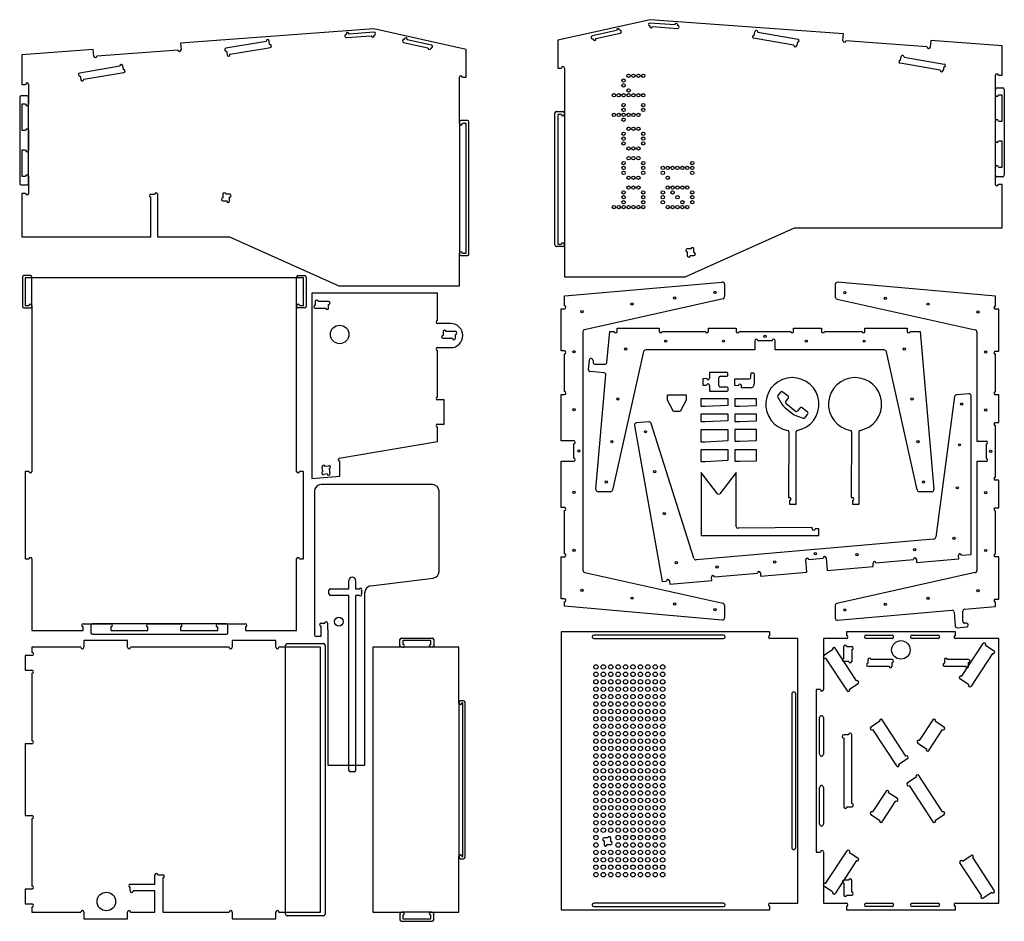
# Paper-space layout 'SW_Model_1' of a CAD drawing. Header units: millimetres. Extents: x 5526 to 61708, y 38995 to 90444.
import ezdxf

# ---------------------------------------------------------------- set-up
doc = ezdxf.new("R2010")
doc.units = ezdxf.units.MM
for name, color, linetype in [('TOP-CUT-INSIDE_18MM', 1, 'Continuous'), ('TOP-CUT-OUTSIDE_18MM', 220, 'Continuous'), ('TOP-HOLE-6MM-DIAM_14MM', 220, 'Continuous'), ('TOP-POCKET-INSIDE_09MM', 60, 'Continuous')]:
    doc.layers.add(name, color=color, linetype=linetype)

psp = doc.layouts.new('SW_Model_1')

# ---------------------------------------------------------------- linework, layer by layer
at = {"layer": 'TOP-CUT-INSIDE_18MM'}
for p, q in [((41475, 90086), (41474, 90065)), ((42902, 90150), (41488, 90255)), ((41643, 90052), (43057, 89947)), ((43069, 90116), (43071, 90137)), ((24157, 89614), (24158, 89593)), ((24171, 89424), (25584, 89529)), ((25739, 89731), (24325, 89627)), ((25753, 89541), (25752, 89563)), ((27474, 89338), (27469, 89317)), ((39587, 89824), (38203, 89517)), ((38239, 89352), (38244, 89331)), ((38409, 89368), (39794, 89675)), ((39757, 89840), (39752, 89861)), ((47600, 89351), (47412, 89383)), ((47441, 89550), (47476, 89759)), ((49707, 88992), (47600, 89351)), ((47643, 89730), (49938, 89339)), ((19586, 89207), (17292, 88816)), ((17523, 88469), (19629, 88828)), ((19629, 88828), (19817, 88860)), ((19788, 89027), (19753, 89236)), ((27433, 89152), (28817, 88845)), ((29023, 88994), (27639, 89301)), ((28982, 88808), (28986, 88829)), ((49910, 89172), (49874, 88963)), ((17320, 88649), (17356, 88441)), ((55786, 88126), (55822, 88335)), ((55989, 88306), (58284, 87915)), ((11243, 87784), (8949, 87392)), ((11446, 87604), (11410, 87812)), ((58053, 87568), (55758, 87959)), ((58255, 87748), (58220, 87539)), ((8978, 87226), (9013, 87017)), ((9180, 87045), (11474, 87437)), ((17121, 80487), (17121, 80275)), ((17501, 80487), (17290, 80487)), ((17121, 80106), (17332, 80106)), ((17501, 80106), (17501, 80318)), ((43825, 77366), (43614, 77366)), ((43614, 77197), (43614, 76985)), ((43783, 76985), (43995, 76985)), ((43995, 77155), (43995, 77366)), ((22388, 74364), (22388, 74153)), ((23149, 74364), (22557, 74364)), ((23149, 73983), (23149, 74195)), ((22388, 73983), (22980, 73983)), ((29687, 72644), (29687, 72433)), ((30386, 72644), (29857, 72644)), ((30386, 72263), (30386, 72475)), ((29687, 72263), (30216, 72263)), ((48939, 69185), (48789, 69002)), ((49367, 68959), (49073, 69199)), ((48781, 68895), (48956, 68591)), ((49250, 68664), (49380, 68825)), ((49203, 68302), (49567, 68003)), ((49780, 68108), (49263, 68530)), ((50045, 68282), (49914, 68122)), ((50473, 68055), (50179, 68295)), ((49900, 67820), (50233, 67708)), ((50337, 67738), (50486, 67921)), ((22828, 64658), (22781, 64929)), ((22948, 64958), (23157, 64993)), ((23185, 64826), (23231, 64555)), ((23065, 64527), (22856, 64491)), ((45686, 55330), (38278, 55330)), ((38278, 55140), (45686, 55140)), ((53822, 55330), (55304, 55330)), ((55304, 55140), (53822, 55140)), ((56447, 55330), (57929, 55330)), ((57929, 55140), (56447, 55140)), ((52548, 53997), (52548, 54674)), ((52717, 54674), (52999, 54674)), ((52999, 54505), (52999, 53828)), ((52830, 53828), (52548, 53828)), ((53928, 53933), (53928, 53722)), ((53928, 53552), (55135, 53552)), ((55304, 53933), (54098, 53933)), ((55304, 53552), (55304, 53764)), ((58294, 53933), (58294, 53722)), ((58294, 53552), (59500, 53552)), ((59669, 53933), (58463, 53933)), ((59669, 53552), (59669, 53764)), ((51169, 48529), (51169, 50617)), ((51389, 50617), (51389, 48529)), ((52809, 49637), (52548, 49637)), ((52548, 49446), (52548, 45531)), ((52999, 45721), (52999, 49637)), ((51169, 44546), (51169, 46634)), ((51389, 46634), (51389, 44546)), ((52738, 45531), (52999, 45531)), ((39082, 43755), (38870, 43755)), ((38870, 43586), (38870, 43374)), ((39039, 43374), (39251, 43374)), ((39251, 43543), (39251, 43755)), ((52830, 41340), (52548, 41340)), ((52548, 41170), (52548, 40493)), ((52999, 40662), (52999, 41340)), ((52717, 40493), (52999, 40493)), ((45686, 40028), (38278, 40028)), ((53822, 40028), (55304, 40028)), ((56447, 40028), (57929, 40028)), ((38278, 39837), (45686, 39837)), ((55304, 39837), (53822, 39837)), ((57929, 39837), (56447, 39837))]:
    psp.add_line(p, q, dxfattribs=at)
for centre, radius in [((40268, 87249), 95.2), ((40547, 87249), 95.2), ((40826, 87249), 95.2), ((41106, 87249), 95.2), ((39988, 86970), 95.2), ((39988, 86690), 95.2), ((39429, 86131), 95.2), ((39709, 86131), 95.2), ((39988, 86131), 95.2), ((40268, 86411), 95.2), ((40268, 86131), 95.2), ((40547, 86131), 95.2), ((40826, 86131), 95.2), ((41106, 86131), 95.2), ((39988, 85573), 95.2), ((41106, 85573), 95.2), ((39429, 85014), 95.2), ((39709, 85014), 95.2), ((39988, 85293), 95.2), ((39988, 85014), 95.2), ((40268, 85014), 95.2), ((40547, 85014), 95.2), ((40826, 85014), 95.2), ((41106, 85293), 95.2), ((39988, 84735), 95.2), ((40268, 84219), 95.2), ((40547, 84219), 95.2), ((40826, 84219), 95.2), ((39988, 83940), 95.2), ((39988, 83660), 95.2), ((41106, 83940), 95.2), ((41106, 83660), 95.2), ((39988, 83381), 95.2), ((40268, 83102), 95.2), ((40547, 83102), 95.2), ((40826, 83102), 95.2), ((41106, 83381), 95.2), ((40268, 82543), 95.2), ((40547, 82543), 95.2), ((40826, 82543), 95.2), ((39988, 82263), 95.2), ((39988, 81984), 95.2), ((41106, 82263), 95.2), ((41106, 81984), 95.2), ((42223, 81984), 95.2), ((42503, 81984), 95.2), ((42782, 81984), 95.2), ((43061, 81984), 95.2), ((43341, 81984), 95.2), ((43620, 81984), 95.2), ((43900, 82263), 95.2), ((43900, 81984), 95.2), ((39988, 81705), 95.2), ((40268, 81425), 95.2), ((40547, 81425), 95.2), ((40826, 81425), 95.2), ((41106, 81705), 95.2), ((42223, 81705), 95.2), ((42503, 81425), 95.2), ((43900, 81705), 95.2), ((40268, 80867), 95.2), ((40547, 80867), 95.2), ((40826, 80867), 95.2), ((42503, 80867), 95.2), ((42782, 80867), 95.2), ((43061, 80867), 95.2), ((43341, 80867), 95.2), ((43620, 80867), 95.2), ((39988, 80587), 95.2), ((39988, 80308), 95.2), ((41106, 80587), 95.2), ((41106, 80308), 95.2), ((42223, 80587), 95.2), ((42223, 80308), 95.2), ((42782, 80587), 95.2), ((43061, 80308), 95.2), ((43900, 80587), 95.2), ((43900, 80308), 95.2), ((39429, 79749), 95.2), ((39709, 79749), 95.2), ((39988, 80028), 95.2), ((39988, 79749), 95.2), ((40268, 79749), 95.2), ((40547, 79749), 95.2), ((40826, 79749), 95.2), ((41106, 80028), 95.2), ((41106, 79749), 95.2), ((42223, 80028), 95.2), ((42503, 79749), 95.2), ((42782, 79749), 95.2), ((43061, 79749), 95.2), ((43341, 80028), 95.2), ((43341, 79749), 95.2), ((43620, 79749), 95.2), ((43900, 80028), 95.2), ((23784, 72484), 529), ((23737, 56095), 254), ((55807, 54482), 529), ((10470, 40125), 529)]:
    psp.add_circle(centre, radius, dxfattribs=at)
for centre, radius, start, end in [((39670, 89843), 84.7, 12.5151, 192.5151), ((41482, 90170), 84.7, 85.7673, 265.7673), ((41558, 90058), 84.7, 175.7673, 355.7673), ((42986, 90144), 84.7, 355.7673, 175.7673), ((43063, 90032), 84.7, 265.7673, 85.7673), ((24164, 89509), 84.6, 94.2327, 274.2327), ((24241, 89620), 84.6, 4.2327, 184.2327), ((25669, 89535), 84.6, 184.2327, 4.2327), ((25745, 89647), 84.6, 274.2327, 94.2327), ((27557, 89320), 84.6, 347.4849, 167.4849), ((38219, 89434), 84.7, 100.93, 284.1001), ((38327, 89349), 84.7, 192.5151, 12.5151), ((39775, 89758), 84.7, 282.5151, 102.5151), ((47426, 89467), 84.7, 80.3169, 260.3169), ((47560, 89745), 84.7, 350.3169, 170.3169), ((49924, 89255), 84.7, 260.3169, 80.3169), ((17306, 88733), 84.6, 99.6831, 279.6831), ((19669, 89222), 84.6, 9.6831, 189.6831), ((19803, 88944), 84.6, 279.6831, 99.6831), ((27451, 89235), 84.6, 77.4849, 257.4849), ((28899, 88827), 84.6, 167.4849, 347.4849), ((29005, 88911), 84.6, 257.4849, 77.4849), ((49791, 88977), 84.7, 170.3169, 350.3169), ((17439, 88455), 84.6, 189.6831, 9.6831), ((55905, 88321), 84.7, 350.3169, 170.3169), ((11327, 87798), 84.6, 9.6831, 189.6831), ((55772, 88043), 84.7, 80.3169, 260.3169), ((58270, 87831), 84.7, 260.3169, 80.3169), ((8963, 87309), 84.6, 99.6831, 279.6831), ((11460, 87520), 84.6, 279.6831, 99.6831), ((58136, 87553), 84.7, 170.3169, 350.3169), ((9097, 87031), 84.6, 189.6831, 9.6831), ((17205, 80487), 84.6, 0, 180), ((17501, 80402), 84.6, 270, 90), ((17121, 80191), 84.6, 90, 270), ((17417, 80106), 84.6, 180, 0), ((43614, 77282), 84.7, 90, 270), ((43698, 76985), 84.7, 180, 0), ((43910, 77366), 84.7, 0, 180), ((43995, 77070), 84.7, 270, 90), ((22472, 74364), 84.6, 0, 180), ((23149, 74280), 84.6, 270, 90), ((22388, 74068), 84.6, 90, 270), ((23065, 73983), 84.6, 180, 0), ((29772, 72644), 84.6, 0, 180), ((30386, 72559), 84.6, 270, 90), ((29687, 72348), 84.6, 90, 270), ((30301, 72263), 84.6, 180, 0), ((49013, 69125), 95.2, 50.7414, 140.7414), ((48863, 68942), 95.2, 140.7414, 210.0486), ((49872, 69121), 1058, 210.0486, 230.7414), ((49323, 68604), 95.2, 140.7414, 230.7414), ((49307, 68885), 95.2, 320.7414, 50.7414), ((50237, 68823), 1058, 230.7414, 251.4341), ((49840, 68182), 95.2, 230.7414, 320.7414), ((50118, 68222), 95.2, 50.7414, 140.7414), ((50412, 67981), 95.2, 320.7414, 50.7414), ((50263, 67798), 95.2, 251.4341, 320.7414), ((22842, 64575), 84.6, 99.6831, 279.6831), ((22865, 64943), 84.6, 9.6831, 189.6831), ((23171, 64910), 84.6, 279.6831, 99.6831), ((23148, 64541), 84.6, 189.6831, 9.6831), ((38278, 55235), 95.2, 90, 270), ((45686, 55235), 95.2, 270, 90), ((53822, 55235), 95.2, 90, 270), ((55304, 55235), 95.2, 270, 90), ((56447, 55235), 95.2, 90, 270), ((57929, 55235), 95.2, 270, 90), ((52633, 54674), 84.7, 0, 180), ((52999, 54590), 84.7, 270, 90), ((52548, 53912), 84.7, 90, 270), ((54013, 53933), 84.7, 0, 180), ((58378, 53933), 84.7, 0, 180), ((52915, 53828), 84.7, 180, 0), ((53928, 53637), 84.7, 90, 270), ((55219, 53552), 84.7, 180, 0), ((55304, 53849), 84.7, 270, 90), ((58294, 53637), 84.7, 90, 270), ((59585, 53552), 84.7, 180, 0), ((59669, 53849), 84.7, 270, 90), ((51279, 50617), 110, 0, 180), ((52548, 49542), 95.2, 90, 270), ((52904, 49637), 95.2, 0, 180), ((51279, 48529), 110, 180, 0), ((51279, 46634), 110, 0, 180), ((52643, 45531), 95.2, 180, 0), ((52999, 45626), 95.2, 270, 90), ((51279, 44546), 110, 180, 0), ((39166, 43755), 84.7, 0, 180), ((38870, 43670), 84.7, 90, 270), ((38955, 43374), 84.7, 180, 0), ((39251, 43459), 84.7, 270, 90), ((52548, 41255), 84.7, 90, 270), ((52915, 41340), 84.7, 0, 180), ((52633, 40493), 84.7, 180, 0), ((52999, 40578), 84.7, 270, 90), ((38278, 39932), 95.2, 90, 270), ((45686, 39932), 95.2, 270, 90), ((53822, 39932), 95.2, 90, 270), ((55304, 39932), 95.2, 270, 90), ((56447, 39932), 95.2, 90, 270), ((57929, 39932), 95.2, 270, 90)]:
    psp.add_arc(centre, radius, start, end, dxfattribs=at)
at = {"layer": 'TOP-CUT-OUTSIDE_18MM'}
for p, q in [((25725, 89921), (14704, 89106)), ((30999, 88751), (25725, 89921)), ((41502, 90444), (36226, 89273)), ((52527, 89629), (41502, 90444)), ((52499, 89249), (52527, 89629)), ((14704, 89106), (14732, 88726)), ((36226, 89273), (36226, 87686)), ((57312, 88892), (52668, 89236)), ((57509, 89260), (57481, 88880)), ((61583, 88958), (57509, 89260)), ((61583, 87270), (61583, 88958)), ((9724, 88737), (5652, 88436)), ((5652, 88436), (5652, 86748)), ((9752, 88357), (9724, 88737)), ((14563, 88713), (9921, 88370)), ((30999, 87164), (30999, 88751)), ((36226, 87686), (36438, 87686)), ((36607, 87686), (36607, 85040)), ((30618, 84519), (30618, 87164)), ((30788, 87164), (30999, 87164)), ((61202, 86143), (61202, 87270)), ((61371, 87270), (61583, 87270)), ((5652, 86748), (5863, 86748)), ((6032, 86748), (6032, 85621)), ((61583, 86143), (61371, 86143)), ((61583, 84661), (61583, 86143)), ((5863, 85621), (5652, 85621)), ((5652, 85621), (5652, 84140)), ((36438, 85040), (36226, 85040)), ((36226, 85040), (36226, 77632)), ((30999, 84519), (30788, 84519)), ((30999, 77114), (30999, 84519)), ((61202, 83518), (61202, 84661)), ((61371, 84661), (61583, 84661)), ((5652, 84140), (5863, 84140)), ((6032, 84140), (6032, 82997)), ((61583, 83518), (61371, 83518)), ((61583, 82036), (61583, 83518)), ((5863, 82997), (5652, 82997)), ((5652, 82997), (5652, 81516)), ((61202, 81047), (61202, 82036)), ((61371, 82036), (61583, 82036)), ((5652, 81516), (5863, 81516)), ((6032, 81516), (6032, 80527)), ((61583, 81047), (61371, 81047)), ((61583, 78573), (61583, 81047)), ((5863, 80527), (5652, 80527)), ((5652, 80527), (5652, 78054)), ((13015, 80487), (13226, 80487)), ((13395, 80487), (13395, 78054)), ((13015, 78054), (13015, 80318)), ((43489, 75771), (49728, 78573)), ((49728, 78573), (61583, 78573)), ((5652, 78054), (13015, 78054)), ((13395, 78054), (17501, 78054)), ((17501, 78054), (23739, 75253)), ((36226, 77632), (36438, 77632)), ((36607, 77632), (36607, 75771)), ((30618, 75253), (30618, 77114)), ((30788, 77114), (30999, 77114)), ((21711, 75715), (5842, 75715)), ((5842, 75715), (5842, 74128)), ((21711, 74128), (21711, 75715)), ((36607, 75771), (43489, 75771)), ((36607, 74688), (45612, 75476)), ((45750, 75350), (45750, 74645)), ((52058, 75336), (52058, 74631)), ((61202, 74674), (52196, 75462)), ((29370, 74830), (22197, 74830)), ((22197, 74830), (22197, 64271)), ((23739, 75253), (30618, 75253)), ((29370, 73277), (29370, 74830)), ((36607, 74116), (36607, 74688)), ((45658, 74523), (37757, 72755)), ((52164, 74505), (60037, 72744)), ((61202, 74102), (61202, 74674)), ((5842, 74128), (6054, 74128)), ((6223, 74128), (6223, 64663)), ((21330, 64663), (21330, 74128)), ((21499, 74128), (21711, 74128)), ((36416, 71540), (36416, 73947)), ((36416, 73947), (36607, 73947)), ((61392, 73933), (61202, 73933)), ((61392, 71526), (61392, 73933)), ((30121, 73108), (29370, 73108)), ((37665, 72633), (37665, 59027)), ((39037, 70889), (39191, 72655)), ((39191, 72655), (39445, 72655)), ((39614, 72655), (39614, 72845)), ((39614, 72845), (42021, 72845)), ((42021, 72845), (42021, 72655)), ((42190, 72655), (44653, 72655)), ((44822, 72655), (44822, 72845)), ((44822, 72845), (46410, 72845)), ((46410, 72845), (46410, 72655)), ((46579, 72655), (49519, 72655)), ((49688, 72655), (49688, 72845)), ((49688, 72845), (51275, 72845)), ((51275, 72845), (51275, 72655)), ((51445, 72655), (53590, 72655)), ((53759, 72655), (53759, 72845)), ((53759, 72845), (56166, 72845)), ((56166, 72845), (56166, 72655)), ((56335, 72655), (56906, 72655)), ((56906, 72655), (57695, 63649)), ((60143, 72619), (60143, 66397)), ((47468, 72126), (47468, 71596)), ((48460, 72126), (47637, 72126)), ((48630, 71596), (48630, 72126)), ((29370, 71733), (30121, 71733)), ((29370, 68913), (29370, 71563)), ((36607, 71540), (36416, 71540)), ((36607, 69226), (36607, 71371)), ((41124, 71504), (39356, 63603)), ((47468, 71596), (41246, 71596)), ((54852, 71596), (48630, 71596)), ((56738, 63618), (54977, 71490)), ((61202, 71526), (61392, 71526)), ((61202, 69212), (61202, 71357)), ((37983, 70476), (38030, 71012)), ((38241, 71003), (38241, 70898)), ((38347, 70792), (38931, 70792)), ((38878, 70291), (38079, 70361)), ((45888, 70313), (44886, 70313)), ((44886, 70313), (44886, 69989)), ((45930, 70143), (45930, 70270)), ((47245, 70046), (47245, 70242)), ((47287, 70284), (47393, 70284)), ((47435, 70242), (47435, 69649)), ((38403, 63649), (38974, 70177)), ((44505, 69974), (44716, 69985)), ((44505, 69974), (44505, 69593)), ((45415, 69561), (45415, 70006)), ((45510, 70101), (45888, 70101)), ((46335, 69565), (46335, 69951)), ((46335, 69951), (47150, 69951)), ((44505, 69593), (44716, 69582)), ((44886, 69578), (44886, 69254)), ((44886, 69254), (45902, 69254)), ((45902, 69466), (45510, 69466)), ((45944, 69297), (45944, 69424)), ((46525, 69555), (46335, 69565)), ((46716, 69438), (46716, 69550)), ((47224, 69438), (46716, 69438)), ((29751, 68744), (29370, 68744)), ((29751, 67369), (29751, 68744)), ((36416, 66411), (36416, 69056)), ((36416, 69056), (36607, 69056)), ((42495, 68737), (42495, 69034)), ((42495, 69034), (43553, 69034)), ((42834, 68081), (42495, 68737)), ((43553, 68737), (43215, 68081)), ((43553, 69034), (43553, 68737)), ((45944, 68804), (44388, 68804)), ((44388, 68804), (44388, 68393)), ((45944, 68452), (45944, 68804)), ((47573, 68804), (46335, 68804)), ((46335, 68804), (46335, 68393)), ((47573, 68431), (47573, 68804)), ((58872, 68933), (57800, 60908)), ((59688, 69097), (58985, 69036)), ((59826, 59931), (59826, 68971)), ((61392, 69042), (61202, 69042)), ((61392, 67455), (61392, 69042)), ((43215, 68081), (42834, 68081)), ((44388, 68393), (44642, 68393)), ((44642, 68393), (45944, 68452)), ((46335, 68393), (46589, 68393)), ((46589, 68393), (47573, 68431)), ((41423, 67498), (40721, 67436)), ((45944, 67933), (44388, 67933)), ((44388, 67933), (44388, 67522)), ((44388, 67522), (44642, 67522)), ((44642, 67522), (45944, 67581)), ((45944, 67581), (45944, 67933)), ((47573, 67933), (46335, 67933)), ((46335, 67933), (46335, 67522)), ((46335, 67522), (46589, 67522)), ((46589, 67522), (47573, 67560)), ((47573, 67560), (47573, 67933)), ((61202, 67455), (61392, 67455)), ((29370, 67369), (29751, 67369)), ((29370, 66375), (29370, 67199)), ((40607, 67288), (42178, 58385)), ((43998, 59714), (41557, 67403)), ((45944, 67032), (44388, 67032)), ((44388, 67032), (44388, 66362)), ((45944, 66426), (45944, 67032)), ((47573, 67050), (46335, 67050)), ((46335, 67050), (46335, 66401)), ((47573, 66423), (47573, 67050)), ((49416, 66931), (49392, 63172)), ((49836, 62791), (49836, 66936)), ((52998, 66931), (52973, 63172)), ((53418, 62791), (53418, 66936)), ((61202, 64346), (61202, 67286)), ((23756, 65417), (29370, 66375)), ((37136, 66411), (36416, 66411)), ((44388, 66362), (44642, 66362)), ((44642, 66362), (45944, 66426)), ((46335, 66401), (46589, 66401)), ((46589, 66401), (47573, 66423)), ((60143, 66397), (60672, 66397)), ((37136, 65418), (37136, 66241)), ((45944, 65907), (44388, 65907)), ((44388, 65907), (44388, 65237)), ((45944, 65302), (45944, 65907)), ((47573, 65907), (46335, 65907)), ((46335, 65907), (46335, 65258)), ((47573, 65280), (47573, 65907)), ((60672, 66227), (60672, 65405)), ((23784, 64388), (23784, 65253)), ((36416, 62603), (36416, 65249)), ((36416, 65249), (37136, 65249)), ((44388, 65237), (44642, 65237)), ((44642, 65237), (45944, 65302)), ((46335, 65258), (46589, 65258)), ((46589, 65258), (47573, 65280)), ((60672, 65235), (60143, 65235)), ((60143, 65235), (60143, 59013)), ((6054, 64663), (5842, 64663)), ((5842, 64663), (5842, 59670)), ((21711, 64663), (21499, 64663)), ((21711, 59670), (21711, 64663)), ((22197, 64271), (23784, 64388)), ((45343, 63387), (44406, 64600)), ((44406, 64600), (44406, 61019)), ((46417, 64600), (45480, 63387)), ((46417, 61532), (46417, 64600)), ((61392, 64177), (61202, 64177)), ((61392, 62589), (61392, 64177)), ((22346, 63532), (22346, 55331)), ((29074, 63913), (22727, 63913)), ((29455, 58960), (29455, 63532)), ((39234, 63511), (38529, 63511)), ((57569, 63511), (56864, 63511)), ((49392, 63172), (49455, 63172)), ((49455, 63002), (49455, 62791)), ((52973, 63172), (53037, 63172)), ((53037, 63002), (53037, 62791)), ((36607, 62603), (36416, 62603)), ((36607, 59971), (36607, 62434)), ((49455, 62791), (49836, 62791)), ((53037, 62791), (53418, 62791)), ((61202, 62589), (61392, 62589)), ((61202, 59958), (61202, 62420)), ((50747, 61463), (46525, 61426)), ((50747, 61400), (50747, 61463)), ((51128, 61400), (50916, 61400)), ((51128, 61019), (51128, 61400)), ((44406, 61019), (51128, 61019)), ((56996, 60745), (45664, 59753)), ((57687, 60806), (56996, 60745)), ((5842, 59670), (6054, 59670)), ((6223, 59670), (6223, 55586)), ((21330, 55586), (21330, 59670)), ((21499, 59670), (21711, 59670)), ((36416, 57396), (36416, 59802)), ((36416, 59802), (36607, 59802)), ((45664, 59753), (44132, 59619)), ((50440, 58918), (50377, 59634)), ((50546, 59649), (51366, 59721)), ((51534, 59736), (51597, 59019)), ((54385, 59454), (56522, 59641)), ((56690, 59656), (56707, 59466)), ((56707, 59466), (59104, 59676)), ((59104, 59676), (59088, 59866)), ((59256, 59881), (59826, 59931)), ((61392, 59788), (61202, 59788)), ((61392, 57382), (61392, 59788)), ((51597, 59019), (54233, 59250)), ((54233, 59250), (54216, 59439)), ((25557, 58136), (29121, 58582)), ((37772, 58902), (45644, 57140)), ((42616, 58232), (45014, 58442)), ((45014, 58442), (44997, 58632)), ((45166, 58647), (47619, 58862)), ((47788, 58877), (47804, 58687)), ((47804, 58687), (50440, 58918)), ((60051, 58891), (52150, 57123)), ((42178, 58385), (42431, 58407)), ((42600, 58422), (42616, 58232)), ((25223, 47896), (25223, 57758)), ((36607, 57396), (36416, 57396)), ((61202, 57382), (61392, 57382)), ((36607, 56972), (36607, 57226)), ((45612, 56184), (36607, 56972)), ((45750, 57015), (45750, 56310)), ((52058, 57001), (52058, 56296)), ((59436, 56804), (61202, 56958)), ((61202, 56958), (61202, 57212)), ((52196, 56170), (58723, 56741)), ((58838, 56645), (58908, 55846)), ((59339, 56114), (59339, 56698)), ((9143, 55967), (10730, 55967)), ((9143, 55586), (9143, 55798)), ((10730, 55798), (10730, 55586)), ((12845, 55967), (14707, 55967)), ((12845, 55586), (12845, 55798)), ((14707, 55798), (14707, 55586)), ((16823, 55967), (18410, 55967)), ((16823, 55586), (16823, 55798)), ((18410, 55798), (18410, 55586)), ((22727, 56008), (22930, 56008)), ((22727, 55267), (22727, 55839)), ((23099, 56008), (23107, 55267)), ((59023, 55750), (59559, 55797)), ((59549, 56008), (59445, 56008)), ((6223, 55586), (9143, 55586)), ((10730, 55586), (12845, 55586)), ((14707, 55586), (16823, 55586)), ((18410, 55586), (21330, 55586)), ((22409, 55267), (22727, 55267)), ((23107, 55267), (23107, 47896)), ((48331, 55521), (36416, 55521)), ((36416, 55521), (36416, 39647)), ((48331, 55309), (48331, 55521)), ((49919, 55140), (48331, 55140)), ((49919, 40028), (49919, 55140)), ((52695, 55140), (51388, 55140)), ((51388, 55140), (51388, 52219)), ((58918, 55521), (52695, 55521)), ((52695, 55521), (52695, 55309)), ((58918, 55309), (58918, 55521)), ((61392, 55140), (58918, 55140)), ((61392, 40028), (61392, 55140)), ((9018, 54629), (6228, 54629)), ((6228, 54629), (6228, 54333)), ((11684, 55010), (9187, 55010)), ((9187, 55010), (9187, 54629)), ((11684, 54629), (11684, 55010)), ((17481, 54629), (11853, 54629)), ((20147, 55010), (17650, 55010)), ((17650, 55010), (17650, 54629)), ((20147, 54629), (20147, 55010)), ((22684, 54629), (20316, 54629)), ((22684, 39522), (22684, 54629)), ((27394, 54629), (25670, 54629)), ((25670, 54629), (25670, 39522)), ((28981, 55010), (27394, 55010)), ((27394, 55010), (27394, 54799)), ((28981, 54799), (28981, 55010)), ((30591, 54629), (28981, 54629)), ((30591, 51456), (30591, 54629)), ((6228, 54164), (5842, 54164)), ((5842, 54164), (5842, 53318)), ((5842, 53318), (6228, 53318)), ((6228, 53148), (6228, 49297)), ((51218, 52219), (50978, 52219)), ((50978, 52219), (50978, 42948)), ((30809, 51456), (30760, 51456)), ((30809, 42696), (30809, 51456)), ((6228, 49128), (5842, 49128)), ((5842, 49128), (5842, 45024)), ((23107, 47896), (25223, 47896)), ((5842, 45024), (6228, 45024)), ((6228, 44854), (6228, 41003)), ((50978, 42948), (51218, 42948)), ((51388, 42948), (51388, 40028)), ((30591, 39522), (30591, 42696)), ((30760, 42696), (30809, 42696)), ((13246, 41109), (13246, 41638)), ((13416, 41638), (13698, 41638)), ((11830, 41109), (13246, 41109)), ((13698, 41469), (13698, 39522)), ((6228, 40834), (5842, 40834)), ((5842, 40834), (5842, 39988)), ((11830, 40728), (11830, 40940)), ((13246, 40728), (11999, 40728)), ((13246, 39522), (13246, 40728)), ((5842, 39988), (6228, 39988)), ((48331, 40028), (49919, 40028)), ((51388, 40028), (52695, 40028)), ((58918, 40028), (61392, 40028)), ((6228, 39819), (6228, 39522)), ((6228, 39522), (9018, 39522)), ((9187, 39522), (9187, 39142)), ((11684, 39142), (11684, 39522)), ((11853, 39522), (13246, 39522)), ((13698, 39522), (17481, 39522)), ((17650, 39522), (17650, 39142)), ((20147, 39142), (20147, 39522)), ((20316, 39522), (22684, 39522)), ((25670, 39522), (27394, 39522)), ((27394, 39353), (27394, 39142)), ((28981, 39522), (30591, 39522)), ((28981, 39142), (28981, 39353)), ((36416, 39647), (48331, 39647)), ((48331, 39647), (48331, 39858)), ((52695, 39858), (52695, 39647)), ((52695, 39647), (58918, 39647)), ((58918, 39647), (58918, 39858)), ((9187, 39142), (11684, 39142)), ((17650, 39142), (20147, 39142)), ((27394, 39142), (28981, 39142))]:
    psp.add_line(p, q, dxfattribs=at)
for centre, radius, start, end in [((52583, 89242), 84.7, 175.7673, 355.7673), ((57396, 88886), 84.7, 175.7673, 355.7673), ((9836, 88363), 84.6, 184.2327, 4.2327), ((14647, 88719), 84.6, 184.2327, 4.2327), ((36522, 87686), 84.7, 0, 180), ((30703, 87164), 84.6, 0, 180), ((61286, 87270), 84.7, 0, 180), ((5948, 86748), 84.6, 0, 180), ((61286, 86143), 84.7, 180, 0), ((5948, 85621), 84.6, 180, 0), ((36522, 85040), 84.7, 180, 0), ((30703, 84519), 84.6, 180, 0), ((61286, 84661), 84.7, 0, 180), ((5948, 84140), 84.6, 0, 180), ((61286, 83518), 84.7, 180, 0), ((5948, 82997), 84.6, 180, 0), ((61286, 82036), 84.7, 0, 180), ((5948, 81516), 84.6, 0, 180), ((61286, 81047), 84.7, 180, 0), ((5948, 80527), 84.6, 180, 0), ((13015, 80402), 84.6, 90, 270), ((13311, 80487), 84.6, 0, 180), ((36522, 77632), 84.7, 0, 180), ((30703, 77114), 84.6, 0, 180), ((45623, 75350), 127, 0, 95.0044), ((52185, 75336), 127, 84.9956, 180), ((6138, 74128), 84.6, 0, 180), ((21414, 74128), 84.6, 0, 180), ((45623, 74645), 127, 285.9534, 0), ((52185, 74631), 127, 180, 260.734), ((36607, 74031), 84.7, 270, 90), ((61202, 74017), 84.7, 90, 270), ((29370, 73192), 84.6, 90, 270), ((30121, 72420), 688, 270, 90), ((37792, 72633), 127, 105.9534, 180), ((39530, 72655), 84.7, 180, 0), ((42106, 72655), 84.7, 180, 0), ((44738, 72655), 84.7, 180, 0), ((46494, 72655), 84.7, 180, 0), ((49603, 72655), 84.7, 180, 0), ((51360, 72655), 84.7, 180, 0), ((53674, 72655), 84.7, 180, 0), ((56250, 72655), 84.7, 180, 0), ((60016, 72619), 127, 0, 80.734), ((47553, 72126), 84.7, 0, 180), ((48545, 72126), 84.7, 0, 180), ((29370, 71648), 84.6, 90, 270), ((36607, 71456), 84.7, 270, 90), ((41246, 71469), 127, 90, 164.0466), ((54852, 71469), 127, 9.266, 90), ((61202, 71442), 84.7, 90, 270), ((38135, 71003), 106, 0, 174.9956), ((38347, 70898), 106, 180, 270), ((38931, 70898), 106, 270, 354.9956), ((38088, 70467), 106, 174.9956, 264.9956), ((38869, 70186), 106, 354.9956, 84.9956), ((45888, 70270), 42.3, 0, 90), ((47287, 70242), 42.3, 90, 180), ((47393, 70242), 42.3, 0, 90), ((44801, 69986), 84.7, 180.8504, 2.0152), ((45510, 70006), 95.2, 90, 180), ((45888, 70143), 42.3, 270, 0), ((47150, 70046), 95.2, 270, 0), ((49614, 68502), 1520, 280.7125, 260.1797), ((53195, 68502), 1520, 280.7125, 260.1797), ((36607, 69141), 84.7, 270, 90), ((44801, 69580), 84.7, 358.4089, 178.7254), ((45510, 69561), 95.2, 180, 270), ((45902, 69424), 42.3, 0, 90), ((45902, 69297), 42.3, 270, 0), ((46621, 69550), 95.2, 360, 176.8177), ((47224, 69649), 212, 270, 360), ((61202, 69127), 84.7, 90, 270), ((29370, 68829), 84.6, 90, 270), ((58997, 68909), 127, 95.0044, 169.051), ((59699, 68971), 127, 0, 95.0044), ((40732, 67310), 127, 95.0044, 190.0087), ((41434, 67371), 127, 14.2703, 95.0044), ((61202, 67370), 84.7, 90, 270), ((29370, 67284), 84.6, 90, 270), ((49342, 66932), 74.1, 359.6277, 80.1797), ((49910, 66936), 74.1, 100.7125, 180), ((52923, 66932), 74.1, 359.6277, 80.1797), ((53492, 66936), 74.1, 100.7125, 180), ((37136, 66326), 84.7, 270, 90), ((60672, 66312), 84.7, 270, 90), ((23784, 65338), 84.6, 109.3662, 270), ((37136, 65334), 84.7, 270, 90), ((60672, 65320), 84.7, 270, 90), ((6138, 64663), 84.6, 180, 0), ((21414, 64663), 84.6, 180, 0), ((61202, 64262), 84.7, 90, 270), ((22727, 63532), 381, 90, 180), ((29074, 63532), 381, 360, 90), ((38529, 63638), 127, 174.9956, 270), ((39234, 63638), 127, 270, 344.0466), ((56864, 63638), 127, 189.266, 270), ((57569, 63638), 127, 270, 5.0044), ((45412, 63468), 106, 229.8991, 310.1009), ((49455, 63087), 84.7, 270, 90), ((53037, 63087), 84.7, 270, 90), ((36607, 62519), 84.7, 270, 90), ((61202, 62505), 84.7, 90, 270), ((46523, 61532), 106, 180, 271.0509), ((50832, 61400), 84.7, 180, 0), ((57676, 60932), 127, 275.0044, 349.051), ((6138, 59670), 84.6, 0, 180), ((21414, 59670), 84.6, 0, 180), ((36607, 59887), 84.7, 270, 90), ((44121, 59745), 127, 194.2703, 275.0044), ((50462, 59642), 84.7, 5.0044, 185.0044), ((51450, 59728), 84.7, 5.0044, 185.0044), ((56606, 59649), 84.7, 5.0044, 185.0044), ((59172, 59873), 84.7, 5.0044, 185.0044), ((61202, 59873), 84.7, 90, 270), ((37792, 59027), 127, 180, 260.734), ((54300, 59447), 84.7, 5.0044, 185.0044), ((60016, 59013), 127, 285.9534, 360), ((29074, 58960), 381, 277.125, 0), ((42515, 58415), 84.7, 5.0044, 185.0044), ((45081, 58640), 84.7, 5.0044, 185.0044), ((47703, 58869), 84.7, 5.0044, 185.0044), ((25604, 57758), 381, 97.1252, 180), ((36607, 57311), 84.7, 270, 90), ((61202, 57297), 84.7, 90, 270), ((45623, 57015), 127, 0, 80.734), ((52185, 57001), 127, 105.9534, 180), ((59445, 56698), 106, 95.0044, 180), ((45623, 56310), 127, 264.9956, 0), ((52185, 56296), 127, 180, 275.0044), ((58733, 56636), 106, 5.0044, 95.0044), ((9143, 55882), 84.6, 90, 270), ((10730, 55882), 84.6, 270, 90), ((12845, 55882), 84.6, 90, 270), ((14707, 55882), 84.6, 270, 90), ((16823, 55882), 84.6, 90, 270), ((18410, 55882), 84.6, 270, 90), ((22727, 55923), 84.6, 90, 270), ((23014, 56008), 84.6, 0, 180), ((59013, 55855), 106, 185.0044, 275.0044), ((59445, 56114), 106, 180, 270), ((59549, 55902), 106, 275.0044, 90), ((22409, 55331), 63.5, 180, 270), ((48331, 55225), 84.7, 90, 270), ((52695, 55225), 84.7, 270, 90), ((58918, 55225), 84.7, 90, 270), ((9103, 54629), 84.6, 180, 0), ((11768, 54629), 84.6, 180, 0), ((17566, 54629), 84.6, 180, 0), ((20232, 54629), 84.6, 180, 0), ((27394, 54714), 84.6, 270, 90.0004), ((28981, 54714), 84.6, 90, 270), ((6228, 54249), 84.6, 270, 90), ((6228, 53233), 84.6, 270, 90), ((51303, 52219), 84.7, 180, 0), ((30676, 51456), 84.6, 180, 0), ((6228, 49213), 84.6, 270, 90.0003), ((6228, 44939), 84.6, 270, 90), ((30676, 42696), 84.6, 0, 180), ((51303, 42948), 84.7, 0, 180), ((13331, 41638), 84.6, 0, 180), ((13698, 41554), 84.6, 270, 90), ((11830, 41025), 84.6, 90, 270), ((6228, 40919), 84.6, 270, 90), ((11914, 40728), 84.6, 180, 0), ((6228, 39903), 84.6, 270, 90), ((48331, 39943), 84.7, 90, 270), ((52695, 39943), 84.7, 270, 90), ((58918, 39943), 84.7, 90, 270), ((9103, 39522), 84.6, 0, 180), ((11768, 39522), 84.6, 0, 180.0006), ((17566, 39522), 84.6, 0.0003, 180), ((20232, 39522), 84.6, 360, 180.0006), ((27394, 39438), 84.6, 270, 90), ((28981, 39438), 84.6, 90, 270)]:
    psp.add_arc(centre, radius, start, end, dxfattribs=at)
at = {"layer": 'TOP-HOLE-6MM-DIAM_14MM'}
for centre in [(45200, 74880), (52608, 74866), (40459, 74224), (42893, 74563), (54915, 74549), (57349, 74210), (37605, 73780), (60203, 73766), (42385, 72101), (45687, 72101), (48049, 72380), (50411, 72101), (53713, 72101), (37161, 71494), (40099, 71657), (55999, 71657), (60648, 71480), (39654, 68803), (56443, 68803), (59268, 68508), (37161, 68192), (60648, 68178), (41236, 66929), (39316, 66368), (56782, 66368), (37432, 65830), (59153, 66182), (60926, 65816), (41754, 64658), (38998, 64061), (57099, 64061), (37161, 63468), (59028, 63728), (60648, 63454), (42304, 62263), (58834, 60846), (37161, 60166), (56596, 60204), (60648, 60152), (48601, 59504), (50930, 59980), (53307, 59916), (42995, 59459), (45311, 59216), (37605, 57880), (60203, 57866), (40459, 57436), (57349, 57422), (42893, 57097), (45200, 56779), (52608, 56766), (54915, 57083)]:
    psp.add_circle(centre, 63.5, dxfattribs=at)
at = {"layer": 'TOP-POCKET-INSIDE_09MM'}
for p, q in [((61286, 86555), (61623, 86555)), ((5526, 86009), (5526, 81106)), ((5948, 86094), (5611, 86094)), ((6032, 81106), (6032, 86009)), ((61202, 81565), (61202, 86470)), ((61708, 86470), (61708, 81565)), ((36067, 77589), (36067, 85125)), ((36152, 85210), (36522, 85210)), ((36607, 85125), (36607, 77589)), ((30618, 84604), (30618, 77070)), ((31073, 84688), (30703, 84688)), ((31158, 77070), (31158, 84604)), ((61623, 81481), (61286, 81481)), ((5611, 81022), (5948, 81022)), ((30703, 76986), (31073, 76986)), ((36522, 77504), (36152, 77504)), ((5682, 75757), (5682, 74085)), ((6138, 75842), (5766, 75842)), ((6223, 74085), (6223, 75757)), ((21330, 74085), (21330, 75757)), ((21414, 75842), (21786, 75842)), ((21871, 75757), (21871, 74085)), ((5766, 74001), (6138, 74001)), ((21786, 74001), (21414, 74001)), ((24313, 57976), (24313, 58441)), ((24694, 58441), (24694, 57976)), ((23171, 57680), (23171, 57891)), ((23256, 57976), (24313, 57976)), ((24694, 57976), (24913, 57976)), ((24313, 57595), (23256, 57595)), ((24313, 47600), (24313, 57595)), ((24913, 57595), (24694, 57595)), ((24694, 57595), (24694, 47600)), ((25033, 57856), (25033, 57715)), ((9589, 55882), (9589, 55456)), ((17321, 55967), (9674, 55967)), ((17406, 55456), (17406, 55882)), ((9674, 55371), (17321, 55371)), ((27225, 54714), (27225, 55072)), ((27310, 55157), (29066, 55157)), ((29150, 55072), (29150, 54714)), ((20698, 39395), (20698, 54756)), ((20782, 54841), (22863, 54841)), ((22948, 54756), (22948, 39395)), ((29066, 54629), (27310, 54629)), ((53279, 52709), (52052, 54580)), ((59266, 52974), (60493, 54845)), ((60635, 54752), (61130, 54427)), ((51910, 54487), (51414, 54162)), ((51507, 54020), (52734, 52149)), ((61037, 54285), (59810, 52415)), ((59669, 52508), (59173, 52833)), ((52876, 52242), (53372, 52567)), ((49580, 51965), (49580, 43202)), ((49808, 43202), (49808, 51965)), ((30591, 51498), (30591, 42654)), ((30851, 51583), (30676, 51583)), ((30936, 42654), (30936, 51498)), ((54592, 50398), (54097, 50073)), ((56092, 48420), (54734, 50490)), ((57636, 50490), (56859, 49305)), ((58274, 50073), (57778, 50398)), ((54190, 49931), (55548, 47860)), ((57403, 48745), (58181, 49931)), ((56766, 49163), (57261, 48838)), ((55690, 47953), (56185, 48278)), ((24610, 47516), (24398, 47516)), ((56681, 47214), (56185, 46889)), ((58181, 45236), (56822, 47307)), ((56278, 46748), (57636, 44677)), ((54968, 46422), (54190, 45236)), ((55605, 46004), (55109, 46329)), ((54734, 44677), (55512, 45863)), ((54097, 45095), (54592, 44770)), ((57778, 44770), (58274, 45095)), ((51507, 41147), (52734, 43018)), ((52876, 42925), (53372, 42600)), ((59315, 42428), (59810, 42753)), ((30676, 42569), (30851, 42569)), ((53279, 42459), (52052, 40588)), ((60400, 40464), (59173, 42335)), ((59903, 42611), (61130, 40740)), ((51910, 40681), (51414, 41006)), ((60989, 40648), (60493, 40322)), ((27225, 39438), (27225, 39080)), ((29066, 39522), (27310, 39522)), ((29150, 39080), (29150, 39438)), ((22863, 39311), (20782, 39311)), ((27310, 38995), (29066, 38995))]:
    psp.add_line(p, q, dxfattribs=at)
for centre in [(38405, 53510), (38828, 53510), (39251, 53510), (39675, 53510), (40098, 53510), (40521, 53510), (40944, 53510), (41368, 53510), (41791, 53510), (42214, 53510), (38405, 53087), (38828, 53087), (39251, 53087), (39675, 53087), (40098, 53087), (40521, 53087), (40944, 53087), (41368, 53087), (41791, 53087), (42214, 53087), (38405, 52664), (38405, 52240), (38828, 52664), (38828, 52240), (39251, 52664), (39251, 52240), (39675, 52664), (39675, 52240), (40098, 52664), (40098, 52240), (40521, 52664), (40521, 52240), (40944, 52664), (40944, 52240), (41368, 52664), (41368, 52240), (41791, 52664), (41791, 52240), (42214, 52664), (42214, 52240), (38405, 51817), (38828, 51817), (39251, 51817), (39675, 51817), (40098, 51817), (40521, 51817), (40944, 51817), (41368, 51817), (41791, 51817), (42214, 51817), (38405, 51394), (38828, 51394), (39251, 51394), (39675, 51394), (40098, 51394), (40521, 51394), (40944, 51394), (41368, 51394), (41791, 51394), (42214, 51394), (38405, 50970), (38405, 50547), (38828, 50970), (38828, 50547), (39251, 50970), (39251, 50547), (39675, 50970), (39675, 50547), (40098, 50970), (40098, 50547), (40521, 50970), (40521, 50547), (40944, 50970), (40944, 50547), (41368, 50970), (41368, 50547), (41791, 50970), (41791, 50547), (42214, 50970), (42214, 50547), (38405, 50124), (38828, 50124), (39251, 50124), (39675, 50124), (40098, 50124), (40521, 50124), (40944, 50124), (41368, 50124), (41791, 50124), (42214, 50124), (38405, 49700), (38828, 49700), (39251, 49700), (39675, 49700), (40098, 49700), (40521, 49700), (40944, 49700), (41368, 49700), (41791, 49700), (42214, 49700), (38405, 49277), (38405, 48854), (38828, 49277), (38828, 48854), (39251, 49277), (39251, 48854), (39675, 49277), (39675, 48854), (40098, 49277), (40098, 48854), (40521, 49277), (40521, 48854), (40944, 49277), (40944, 48854), (41368, 49277), (41368, 48854), (41791, 49277), (41791, 48854), (42214, 49277), (42214, 48854), (38405, 48430), (38828, 48430), (39251, 48430), (39675, 48430), (40098, 48430), (40521, 48430), (40944, 48430), (41368, 48430), (41791, 48430), (42214, 48430), (38405, 48007), (38828, 48007), (39251, 48007), (39675, 48007), (40098, 48007), (40521, 48007), (40944, 48007), (41368, 48007), (41791, 48007), (42214, 48007), (38405, 47584), (38405, 47160), (38828, 47584), (38828, 47160), (39251, 47584), (39251, 47160), (39675, 47584), (39675, 47160), (40098, 47584), (40098, 47160), (40521, 47584), (40521, 47160), (40944, 47584), (40944, 47160), (41368, 47584), (41368, 47160), (41791, 47584), (41791, 47160), (42214, 47584), (42214, 47160), (38405, 46737), (38828, 46737), (39251, 46737), (39675, 46737), (40098, 46737), (40521, 46737), (40944, 46737), (41368, 46737), (41791, 46737), (42214, 46737), (38405, 46314), (38828, 46314), (39251, 46314), (39675, 46314), (40098, 46314), (40521, 46314), (40944, 46314), (41368, 46314), (41791, 46314), (42214, 46314), (38405, 45890), (38405, 45467), (38828, 45890), (38828, 45467), (39251, 45890), (39251, 45467), (39675, 45890), (39675, 45467), (40098, 45890), (40098, 45467), (40521, 45890), (40521, 45467), (40944, 45890), (40944, 45467), (41368, 45890), (41368, 45467), (41791, 45890), (41791, 45467), (42214, 45890), (42214, 45467), (38405, 45044), (38828, 45044), (39251, 45044), (39675, 45044), (40098, 45044), (40521, 45044), (40944, 45044), (41368, 45044), (41791, 45044), (42214, 45044), (38405, 44620), (38828, 44620), (39251, 44620), (39675, 44620), (40098, 44620), (40521, 44620), (40944, 44620), (41368, 44620), (41791, 44620), (42214, 44620), (38405, 44197), (38405, 43774), (38828, 44197), (39251, 44197), (39675, 44197), (39675, 43774), (40098, 44197), (40098, 43774), (40521, 44197), (40521, 43774), (40944, 44197), (40944, 43774), (41368, 44197), (41368, 43774), (41791, 44197), (41791, 43774), (42214, 44197), (42214, 43774), (38405, 43351), (39675, 43351), (40098, 43351), (40521, 43351), (40944, 43351), (41368, 43351), (41791, 43351), (42214, 43351), (38405, 42927), (38828, 42927), (39251, 42927), (39675, 42927), (40098, 42927), (40521, 42927), (40944, 42927), (41368, 42927), (41791, 42927), (42214, 42927), (38405, 42504), (38405, 42081), (38828, 42504), (38828, 42081), (39251, 42504), (39251, 42081), (39675, 42504), (39675, 42081), (40098, 42504), (40098, 42081), (40521, 42504), (40521, 42081), (40944, 42504), (40944, 42081), (41368, 42504), (41368, 42081), (41791, 42504), (41791, 42081), (42214, 42504), (42214, 42081), (38405, 41657), (38828, 41657), (39251, 41657), (39675, 41657), (40098, 41657), (40521, 41657), (40944, 41657), (41368, 41657), (41791, 41657), (42214, 41657)]:
    psp.add_circle(centre, 127, dxfattribs=at)
for centre, radius, start, end in [((61286, 86470), 84.7, 90, 180), ((61623, 86470), 84.7, 0, 90), ((5611, 86009), 84.6, 90, 180), ((5948, 86009), 84.6, 360, 90), ((36152, 85125), 84.7, 90, 180), ((36522, 85125), 84.7, 360, 90), ((30703, 84604), 84.6, 90, 180), ((31073, 84604), 84.6, 0, 90), ((61286, 81565), 84.7, 180, 270), ((61623, 81565), 84.7, 270, 0), ((5611, 81106), 84.6, 180, 270), ((5948, 81106), 84.6, 270, 0), ((36152, 77589), 84.7, 180, 270), ((36522, 77589), 84.7, 270, 360), ((30703, 77070), 84.6, 180, 270), ((31073, 77070), 84.6, 270, 360), ((5766, 75757), 84.6, 90, 180), ((6138, 75757), 84.6, 0, 90), ((21414, 75757), 84.6, 90, 180), ((21786, 75757), 84.6, 0, 90), ((5766, 74085), 84.6, 180, 270), ((6138, 74085), 84.6, 270, 0), ((21414, 74085), 84.6, 180, 270), ((21786, 74085), 84.6, 270, 360), ((24504, 58441), 190, 0, 180), ((23256, 57891), 84.6, 90, 180), ((24973, 57916), 84.6, 315, 135), ((23256, 57680), 84.6, 180, 270), ((24973, 57655), 84.6, 225, 45), ((9674, 55882), 84.6, 90, 180), ((17321, 55882), 84.6, 360, 90), ((9674, 55456), 84.6, 180, 270), ((17321, 55456), 84.6, 270, 0), ((27310, 55072), 84.6, 90, 180), ((29066, 55072), 84.6, 0, 90), ((20782, 54756), 84.6, 90, 180), ((22863, 54756), 84.6, 360, 90), ((27310, 54714), 84.6, 180, 270), ((29066, 54714), 84.6, 270, 0), ((51981, 54533), 84.7, 33.265, 213.265), ((60564, 54799), 84.7, 326.735, 146.735), ((51461, 54091), 84.7, 123.265, 303.265), ((61084, 54356), 84.7, 236.735, 56.735), ((59219, 52904), 84.7, 56.735, 236.735), ((53325, 52638), 84.7, 303.265, 123.265), ((59739, 52461), 84.7, 146.735, 326.735), ((49694, 51965), 114, 0, 180), ((52805, 52196), 84.7, 213.265, 33.265), ((30676, 51498), 84.6, 90, 180), ((30851, 51498), 84.6, 360, 90), ((54143, 50002), 84.7, 123.265, 303.265), ((54663, 50444), 84.7, 33.265, 213.265), ((57707, 50444), 84.7, 326.735, 146.735), ((58227, 50002), 84.7, 236.735, 56.735), ((56812, 49234), 84.7, 56.735, 236.735), ((56139, 48349), 84.7, 303.265, 123.265), ((57332, 48792), 84.7, 146.735, 326.735), ((55619, 47907), 84.7, 213.265, 33.265), ((24398, 47600), 84.6, 180, 270), ((24610, 47600), 84.6, 270, 360), ((56752, 47261), 84.7, 33.265, 213.265), ((56232, 46818), 84.7, 123.265, 303.265), ((55038, 46376), 84.7, 326.735, 146.735), ((55558, 45933), 84.7, 236.735, 56.735), ((54143, 45166), 84.7, 56.735, 236.735), ((58227, 45166), 84.7, 303.265, 123.265), ((54663, 44723), 84.7, 146.735, 326.735), ((57707, 44723), 84.7, 213.265, 33.265), ((49694, 43202), 114, 180, 0), ((52805, 42972), 84.7, 326.735, 146.735), ((59857, 42682), 84.7, 303.265, 123.265), ((30676, 42654), 84.6, 180, 270), ((30851, 42654), 84.6, 270, 0), ((53325, 42529), 84.7, 236.735, 56.735), ((59244, 42381), 84.7, 33.265, 213.265), ((51461, 41077), 84.7, 56.735, 236.735), ((51981, 40634), 84.7, 146.735, 326.735), ((60447, 40393), 84.7, 123.265, 303.265), ((61059, 40694), 84.7, 213.265, 33.265), ((20782, 39395), 84.6, 180, 270), ((22863, 39395), 84.6, 270, 0), ((27310, 39438), 84.6, 90, 180), ((29066, 39438), 84.6, 360, 90), ((27310, 39080), 84.6, 180, 270), ((29066, 39080), 84.6, 270, 360)]:
    psp.add_arc(centre, radius, start, end, dxfattribs=at)

doc.saveas('drawing.dxf')
